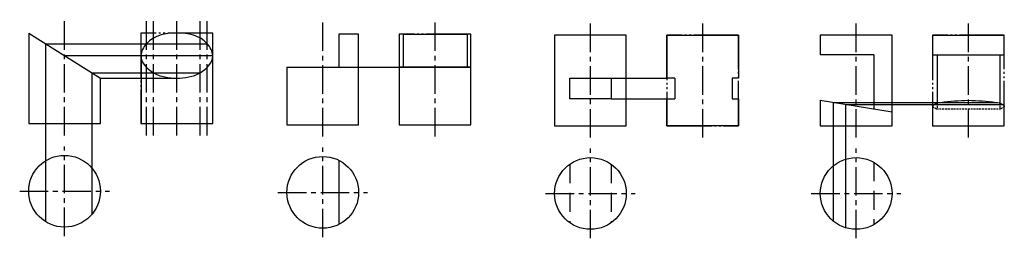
# Model space of a CAD drawing. Header units: millimetres. Extents: x 1725 to 2054, y 2618 to 2691.
import ezdxf

# ---------------------------------------------------------------- set-up
doc = ezdxf.new("R2010")
doc.units = ezdxf.units.MM
for name, pattern in [('CENTER2', [28.575, 19.05, -3.175, 3.175, -3.175]), ('DASHED2', [9.525, 6.35, -3.175]), ('JIS_09_15', [18.9, 15, -0.9, 0.6, -0.9, 0.6, -0.9])]:
    doc.linetypes.add(name, pattern=pattern)
doc.layers.get('0').update_dxf_attribs({"color": 5})
for name, color, linetype in [('中心线', 7, 'CENTER2'), ('双点画线', 7, 'JIS_09_15'), ('虚线', 7, 'DASHED2')]:
    doc.layers.add(name, color=color, linetype=linetype)
doc.layers.add('粗实线', color=7, linetype='Continuous', lineweight=30)

msp = doc.modelspace()

# ---------------------------------------------------------------- linework, layer by layer
at = {"lineweight": 30}
for p, q in [((1852.67, 2685.78), (1874.06, 2685.78)), ((1852.67, 2685.78), (1852.67, 2674.74)), ((1874.06, 2685.78), (1874.06, 2674.74)), ((1940.81, 2671.03), (1940.81, 2685.41)), ((1940.81, 2685.41), (1964.77, 2685.41)), ((1964.77, 2685.41), (1964.77, 2671.03)), ((2029.56, 2685.41), (2029.56, 2678.86)), ((2029.56, 2685.41), (2053.52, 2685.41)), ((2053.52, 2678.86), (2053.52, 2685.41)), ((1765.13, 2678.33), (1765.13, 2655.9)), ((1789.08, 2655.9), (1789.08, 2678.53)), ((2029.56, 2678.86), (2053.52, 2678.86)), ((2031.09, 2678.86), (2031.09, 2662.75)), ((2051.98, 2678.86), (2051.98, 2662.75)), ((1875.34, 2674.74), (1851.38, 2674.74)), ((1851.38, 2674.74), (1851.38, 2655.53)), ((1875.34, 2655.53), (1875.34, 2674.74)), ((1943.47, 2671.03), (1940.81, 2671.03)), ((1943.47, 2671.03), (1943.47, 2664.13)), ((1962.58, 2671.03), (1962.58, 2664.13)), ((1964.77, 2671.03), (1962.58, 2671.03)), ((1940.81, 2655.16), (1940.81, 2664.13)), ((1940.81, 2664.13), (1943.47, 2664.13)), ((1962.58, 2664.13), (1964.77, 2664.13)), ((1964.77, 2664.13), (1964.77, 2655.16)), ((2029.56, 2661.74), (2029.56, 2655.16)), ((2053.52, 2655.16), (2053.52, 2661.74)), ((1765.13, 2655.9), (1789.08, 2655.9)), ((1851.38, 2655.53), (1875.34, 2655.53)), ((1851.38, 2655.53), (1875.34, 2655.53)), ((1964.77, 2655.16), (1940.81, 2655.16)), ((2029.56, 2655.16), (2053.52, 2655.16))]:
    msp.add_line(p, q, dxfattribs=at)
for p, q in [((1733.24, 2682.59), (1733.24, 2682.59)), ((1733.24, 2682.59), (1787.27, 2682.59)), ((1733.24, 2682.59), (1733.24, 2623.13)), ((1739.58, 2678.59), (1789.08, 2678.59)), ((1746.03, 2674.52), (1746.03, 2674.52)), ((1831.24, 2674.74), (1875.34, 2674.74)), ((1748.66, 2672.86), (1784.92, 2672.86)), ((1748.66, 2672.86), (1748.66, 2625.48)), ((1751.56, 2671.03), (1777.1, 2671.03)), ((1922.17, 2671.03), (1940.81, 2671.03)), ((1922.17, 2664.13), (1940.81, 2664.13)), ((1996.31, 2662.98), (1996.31, 2623.37)), ((1996.31, 2662.98), (2050.71, 2662.98)), ((2000.5, 2662.31), (2000.5, 2621.1)), ((2000.5, 2662.31), (2052.99, 2662.31))]:
    msp.add_line(p, q)
at = {"linetype": 'DASHED2', "ltscale": 0.1}
for p, q in [((2031.09, 2662.75), (2031.09, 2660.79)), ((2051.98, 2662.75), (2051.98, 2660.79)), ((2030.88, 2660.79), (2052.19, 2660.79))]:
    msp.add_line(p, q, dxfattribs=at)
at = {"lineweight": 30}
msp.add_spline([(1777.1, 2671.03), (1769.28, 2672.86), (1765.12, 2678.59), (1766.93, 2682.59), (1777.1, 2686.15), (1787.27, 2682.59), (1789.08, 2678.59), (1784.92, 2672.86), (1777.1, 2671.03)], degree=3, dxfattribs=at)
msp.add_open_spline([(2029.56, 2661.74), (2029.56, 2661.95), (2030.64, 2662.77), (2034.45, 2663.25), (2041.54, 2664.01), (2048.63, 2663.25), (2052.43, 2662.77), (2053.51, 2661.95), (2053.52, 2661.74)], degree=3, knots=[12.359504, 12.359504, 12.359504, 12.359504, 13.127411, 15.502189, 24.703933, 33.905677, 36.280454, 37.048362, 37.048362, 37.048362, 37.048362], dxfattribs=at)
at = {"linetype": 'DASHED2', "ltscale": 0.1}
for points, knots in [([(2030.88, 2660.79), (2030.62, 2660.88), (2030.1, 2661.12), (2029.55, 2661.54), (2029.56, 2661.74), (2029.56, 2661.74)], [10.766011, 10.766011, 10.766011, 10.766011, 11.576522, 12.351966, 12.359504, 12.359504, 12.359504, 12.359504]), ([(2053.52, 2661.74), (2053.52, 2661.74), (2053.52, 2661.54), (2052.97, 2661.12), (2052.45, 2660.88), (2052.19, 2660.79)], [37.048362, 37.048362, 37.048362, 37.048362, 37.055899, 37.831344, 38.641855, 38.641855, 38.641855, 38.641855])]:
    msp.add_open_spline(points, degree=3, knots=knots, dxfattribs=at)
at = {"layer": '中心线', "ltscale": 0.5}
for p, q in [((1739.58, 2651.97), (1739.58, 2690.61)), ((1766.93, 2651.97), (1766.93, 2690.61)), ((1769.28, 2651.97), (1769.28, 2690.61)), ((1777.1, 2651.97), (1777.1, 2690.61)), ((1784.92, 2651.97), (1784.92, 2690.61)), ((1787.27, 2651.97), (1787.27, 2690.61)), ((1825.84, 2651.6), (1825.84, 2690.24)), ((1863.36, 2651.6), (1863.36, 2690.24)), ((1915.27, 2651.23), (1915.27, 2689.86)), ((1952.79, 2651.23), (1952.79, 2689.86)), ((2004.02, 2651.23), (2004.02, 2689.86)), ((2041.54, 2651.23), (2041.54, 2689.86)), ((1739.58, 2618.32), (1739.58, 2648.28)), ((1825.84, 2617.94), (1825.84, 2647.9)), ((1915.27, 2617.57), (1915.27, 2647.53)), ((2004.02, 2617.57), (2004.02, 2647.53)), ((1724.6, 2633.3), (1754.56, 2633.3)), ((1810.86, 2632.92), (1840.82, 2632.92)), ((1900.29, 2632.55), (1930.25, 2632.55)), ((1989.04, 2632.55), (2019, 2632.55))]:
    msp.add_line(p, q, dxfattribs=at)
at = {"layer": '双点画线'}
for p, q in [((1789.08, 2686.15), (1765.12, 2686.15)), ((1765.12, 2686.15), (1765.12, 2655.9)), ((1789.08, 2655.9), (1789.08, 2686.15)), ((1875.34, 2685.78), (1851.38, 2685.78)), ((1851.38, 2685.78), (1851.38, 2655.53)), ((1875.34, 2655.53), (1875.34, 2685.78)), ((1964.77, 2685.41), (1940.81, 2685.41)), ((1940.81, 2685.41), (1940.81, 2655.16)), ((1964.77, 2655.16), (1964.77, 2685.41)), ((2053.52, 2685.41), (2029.56, 2685.41)), ((2029.56, 2685.41), (2029.56, 2655.16)), ((2053.52, 2655.16), (2053.52, 2685.41)), ((1765.12, 2655.9), (1789.08, 2655.9)), ((1940.81, 2655.16), (1964.77, 2655.16)), ((2029.56, 2655.16), (2053.52, 2655.16))]:
    msp.add_line(p, q, dxfattribs=at)
at = {"layer": '粗实线'}
for p, q in [((1727.6, 2686.15), (1727.6, 2655.9)), ((1727.6, 2686.15), (1751.56, 2671.03)), ((1837.82, 2685.78), (1831.24, 2685.78)), ((1831.24, 2685.78), (1831.24, 2674.74)), ((1837.82, 2655.53), (1837.82, 2685.78)), ((1903.29, 2685.41), (1903.29, 2655.16)), ((1927.25, 2685.41), (1903.29, 2685.41)), ((1927.25, 2655.16), (1927.25, 2685.41)), ((1992.04, 2685.41), (1992.04, 2678.86)), ((2016, 2685.41), (1992.04, 2685.41)), ((2016, 2655.16), (2016, 2685.41)), ((2009.89, 2678.86), (1992.04, 2678.86)), ((2009.89, 2678.86), (2009.89, 2660.79)), ((1813.86, 2674.74), (1813.86, 2655.53)), ((1813.86, 2674.74), (1831.24, 2674.74)), ((1751.56, 2655.9), (1751.56, 2671.03)), ((1992.04, 2663.67), (2016, 2659.8)), ((1992.04, 2663.67), (1992.04, 2655.16)), ((1727.6, 2655.9), (1751.56, 2655.9)), ((1813.86, 2655.53), (1837.82, 2655.53)), ((1903.29, 2655.16), (1927.25, 2655.16)), ((1992.04, 2655.16), (2016, 2655.16)), ((1831.24, 2643.62), (1831.24, 2622.23))]:
    msp.add_line(p, q, dxfattribs=at)
msp.add_lwpolyline([(1908.36, 2671.03), (1922.17, 2671.03), (1922.17, 2664.13), (1908.36, 2664.13)], close=True, dxfattribs=at)
for centre in [(1739.58, 2633.3), (1825.84, 2632.92), (1915.27, 2632.55), (2004.02, 2632.55)]:
    msp.add_circle(centre, 11.98, dxfattribs=at)
at = {"layer": '虚线'}
for p, q in [((1908.36, 2642.34), (1908.36, 2622.76)), ((1922.17, 2642.34), (1922.17, 2622.76)), ((2009.89, 2642.99), (2009.89, 2622.11))]:
    msp.add_line(p, q, dxfattribs=at)

doc.saveas('drawing.dxf')
